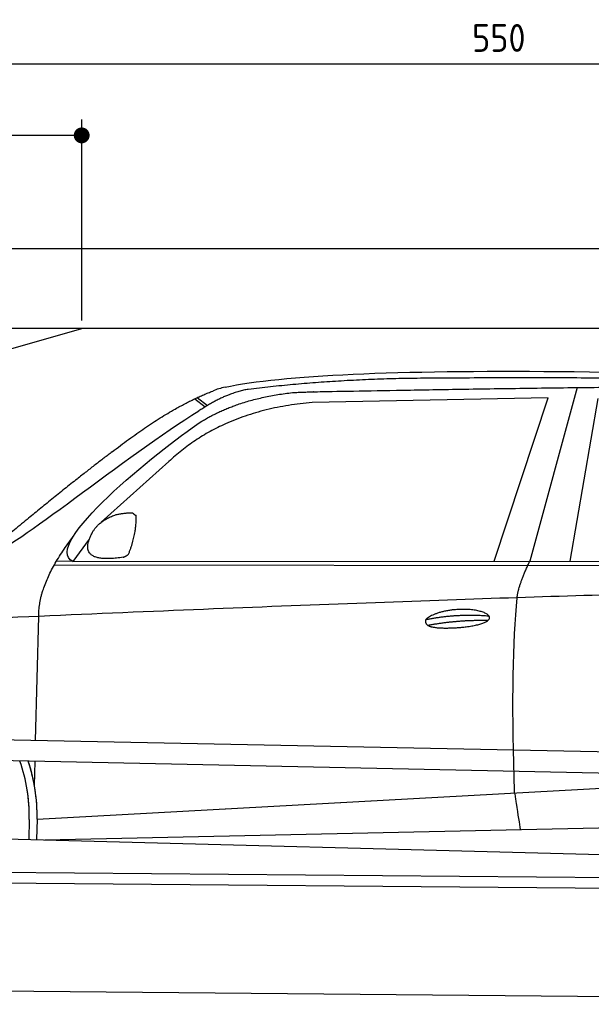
# Model space of a CAD drawing. Header units: millimetres. Extents: x -411 to 6777, y 0 to 6127.
# Tile 4 of 6: x 1744 to 3183, y 3650 to 6127. Entities that reach past the tile are written whole.
import ezdxf

# ---------------------------------------------------------------- set-up
doc = ezdxf.new("R2010")
doc.units = ezdxf.units.MM
doc.layers.add('4', color=3, linetype='Continuous')
for name, color, linetype, lineweight in [('car', 10, 'Continuous', 25), ('Freiraum', 7, 'Continuous', 25), ('Gebäude', 7, 'Continuous', 25), ('Plattform', 7, 'Continuous', 25)]:
    doc.layers.add(name, color=color, linetype=linetype, lineweight=lineweight)
doc.styles.get("Standard").update_dxf_attribs({"font": 'ISOCP.SHX'})
doc.dimstyles.new('GEN-ISO', dxfattribs={"dimscale": 20, "dimtxt": 3.5, "dimasz": 2, "dimexe": 2, "dimexo": 1, "dimgap": 1.5, "dimtad": 1, "dimdec": 1, "dimlfac": 0.1, "dimdsep": 46, "dimtxsty": 'STANDARD', "dimblk": 'PUNKT', "dimcen": 2, "dimclrd": 256, "dimclre": 256, "dimclrt": 2, "dimadec": 0, "dimazin": 0, "dimtp": 0.1, "dimtm": 0.1, "dimtfac": 0.71, "dimtdec": 1, "dimtmove": 2, "dimatfit": 3, "dimldrblk": 'PUNKT', "dimfxl": 2, "dimtolj": 1, "dimarcsym": 0})

# ---------------------------------------------------------------- blocks, each defined once
blk = doc.blocks.new('PUNKT')
at = {"layer": '4', "color": 0, "linetype": 'ByBlock'}
blk.add_line((-0.5, 0), (-1, 0), dxfattribs=at)
at = {"layer": '4', "color": 0, "linetype": 'ByBlock', "const_width": 0.5}
blk.add_lwpolyline([(-0.25, 0, 1), (0.25, 0, 1)], format="xyb", close=True, dxfattribs=at)
blk = doc.blocks.new('*D243')
at = {"layer": '4', "lineweight": -2, "transparency": 16777216}
for p, q in [((200, 5320.9), (200, 6055.8)), ((5700, 5520.9), (5700, 6055.8)), ((240, 6015.8), (5660, 6015.8))]:
    blk.add_line(p, q, dxfattribs=at)
at = {"layer": 'Defpoints', "color": 0, "transparency": 16777216}
for p in [(5700, 6015.8), (5700, 5500.9), (200, 5300.9)]:
    blk.add_point(p, dxfattribs=at)
at = {"layer": '4', "lineweight": -2, "transparency": 16777216, "xscale": 40, "yscale": 40, "zscale": 40, "rotation": 180}
blk.add_blockref('PUNKT', (200, 6015.8), dxfattribs=at)
at = {"layer": '4', "lineweight": -2, "transparency": 16777216, "xscale": 40, "yscale": 40, "zscale": 40}
blk.add_blockref('PUNKT', (5700, 6015.8), dxfattribs=at)
at = {"layer": '4', "color": 2, "transparency": 16777216, "insert": (2950, 6080.8), "char_height": 70, "attachment_point": 5}
blk.add_mtext('550', dxfattribs=at)
blk = doc.blocks.new('Car')
at = {"layer": 'car'}
for p, q in [((3099.6, 5230.1), (2984.3, 4792.2)), ((3026.4, 5203.7), (2432.8, 5186.4)), ((2894.2, 4791.3), (3026.4, 5203.7)), ((3085.9, 4793.1), (3153, 5203)), ((2137.4, 5193.1), (2163.6, 5172.8)), ((2143.2, 5195.9), (2168.8, 5176)), ((2073.3, 5034.5), (1903.9, 4880.5)), ((1874.6, 4837.1), (1834, 4781)), ((1834, 4781), (4485.8, 4806.7)), ((1787.1, 4771.7), (4430.4, 4792.7)), ((1834, 4781), (1792.8, 4781.7)), ((1744, 4329.5), (1749.3, 4642)), ((1742.1, 4216.5), (1743.1, 4277.1)), ((1742.1, 4216.5), (1743.1, 4277.1)), ((1749.4, 4131.9), (3618.4, 4251.2)), ((1749.4, 4131.9), (2772.9, 4197.2)), ((1769.2, 4080), (3654.6, 4138.6)), ((1729.8, 4131.1), (1728.9, 4080.7)), ((1749.4, 4131.9), (1748.7, 4080.4)), ((1670.7, 4081.7), (3719.7, 4047))]:
    blk.add_line(p, q, dxfattribs=at)
for centre, radius, start, end in [((2251.8, 5052.8), 174.5, 102.8736, 113.54), ((1325, 4137.7), 404.8, 359.0666, 20.2174), ((1325.3, 4137.9), 424.2, 359.1908, 19.1882), ((1325.3, 4137.9), 424.2, 10.6728, 19.1882), ((1325.3, 4137.9), 404.6, 359.0315, 10.2025), ((1325.3, 4137.9), 424.2, 359.1908, 9.6942)]:
    blk.add_arc(centre, radius, start, end, dxfattribs=at)
for points, degree in [([(2212.9, 5222.9), (2499.9, 5287.1), (3385, 5282), (4557.5, 5229.4)], 3), ([(3707.6, 5244.3), (3359.2, 5260.5), (2743.4, 5250.2)], 2), ([(2743.4, 5250.2), (2500.5, 5247.8), (2271.4, 5217.9)], 2), ([(1930.1, 5057.4), (2070.2, 5169), (2182.1, 5212.8)], 2), ([(2271.4, 5217.9), (2215.2, 5208.4), (2147.3, 5162.4)], 2), ([(2153.9, 5135.8), (2247.1, 5194.3), (2382.6, 5210.7)], 2), ([(2432.8, 5186.4), (2208.8, 5165), (2073.3, 5034.5)], 2), ([(1634.2, 4803.7), (1669.9, 4800.2), (1969.8, 5051.8), (2147.3, 5162.4)], 3), ([(1834, 4781), (1750.7, 4820.3), (2042.4, 5059.3), (2153.9, 5135.8)], 3), ([(1930.1, 5057.4), (1849.6, 4996.2), (1748, 4911.8), (1619.6, 4805.4), (1625.6, 4803.6)], 4), ([(1941.6, 4899.7), (1970.2, 4905.7), (1983.1, 4904.6)], 2), ([(1983.1, 4904.6), (1989.2, 4898.6), (1991.7, 4898.5)], 2), ([(1882.7, 4854.8), (1899, 4885.2), (1941.6, 4899.7)], 2), ([(1973.7, 4800.4), (1994.7, 4853.6), (1991.7, 4898.5)], 2), ([(1960.3, 4792.6), (1838.3, 4772.8), (1882.7, 4854.8)], 2), ([(1749.3, 4642), (1746.2, 4725.6), (1834, 4843.7)], 2), ([(1960.3, 4792.6), (1966.3, 4794.4), (1973.7, 4800.4)], 2), ([(2953.1, 4700), (2956, 4731), (2984.3, 4792.2)], 2), ([(4705.1, 4737), (3828.5, 4757.4), (1396.5, 4622.9)], 2), ([(2723.5, 4642.6), (2799, 4659.5), (2882.5, 4653.7)], 2), ([(2728.6, 4628.7), (2802.6, 4643.3), (2880.5, 4642.6)], 2)]:
    blk.add_open_spline(points, degree=degree, dxfattribs=at)
for points, degree, knots in [([(2382.6, 5210.7), (2409.1, 5213), (2548.5, 5216.1), (3569.7, 5245.6), (4190, 5244.9), (4647, 5076.4), (4624.9, 4902.6)], 4, [0.0821318, 0.0821318, 0.0821318, 0.0821318, 0.0821318, 0.258851, 0.508851, 1, 1, 1, 1, 1]), ([(2951.4, 4208.6), (2950.8, 4222.2), (2950.3, 4235.6), (2949.8, 4248.7), (2942.4, 4438.5), (2943.6, 4589), (2953.1, 4700)], 3, [0, 0, 0, 0, 0.064923, 0.064923, 0.064923, 1, 1, 1, 1]), ([(2723.5, 4642.6), (2727.8, 4647.7), (2748.8, 4664), (2831.4, 4684.1), (2946.8, 4648), (2838.1, 4619.4), (2753.3, 4620.1), (2719, 4623.6), (2723.5, 4642.6)], 5, [0, 0, 0, 0, 0, 0, 0.300106, 0.500106, 0.700106, 1, 1, 1, 1, 1, 1]), ([(2951.4, 4208.6), (2952.1, 4204), (2952.9, 4199.5), (2953.5, 4195.1), (2954.2, 4191.1), (2954.8, 4187.2), (2955.4, 4183.5), (2960.2, 4153.4), (2963.9, 4131.3), (2966.6, 4117.2)], 3, [-0.000011, -0.000011, -0.000011, -0.000011, 0.107576, 0.107576, 0.107576, 0.206414, 0.206414, 0.206414, 1, 1, 1, 1])]:
    blk.add_open_spline(points, degree=degree, knots=knots, dxfattribs=at)
blk = doc.blocks.new('_Dot')
at = {"color": 0, "linetype": 'ByBlock', "lineweight": -2}
blk.add_line((-0.5, 0), (-1, 0), dxfattribs=at)
at = {"color": 0, "linetype": 'ByBlock', "const_width": 0.5}
blk.add_lwpolyline([(-0.25, 0, 1), (0.25, 0, 1)], format="xyb", close=True, dxfattribs=at)
blk = doc.blocks.new('*D249')
at = {"layer": '4', "lineweight": -2, "transparency": 16777216}
for p, q in [((200, 5320.9), (200, 5875.7)), ((1899.7, 5370), (1899.7, 5875.7)), ((1859.7, 5835.7), (240, 5835.7))]:
    blk.add_line(p, q, dxfattribs=at)
at = {"layer": 'Defpoints', "color": 0, "transparency": 16777216}
for p in [(200, 5835.7), (1899.7, 5350), (200, 5300.9)]:
    blk.add_point(p, dxfattribs=at)
at = {"layer": '4', "lineweight": -2, "transparency": 16777216, "xscale": 40, "yscale": 40, "zscale": 40, "rotation": 180}
blk.add_blockref('_Dot', (200, 5835.7), dxfattribs=at)
at = {"layer": '4', "lineweight": -2, "transparency": 16777216, "xscale": 40, "yscale": 40, "zscale": 40}
blk.add_blockref('_Dot', (1899.7, 5835.7), dxfattribs=at)
at = {"layer": '4', "color": 2, "transparency": 16777216, "insert": (1049.8, 5900.7), "char_height": 70, "attachment_point": 5}
blk.add_mtext('170', dxfattribs=at)
blk = doc.blocks.new('Plattform OG 6200 550')
at = {"layer": 'Plattform'}
for p, q in [((5482.3, 4239.6), (348.5, 4342)), ((5481.2, 4183.6), (347.5, 4291)), ((440.2, 3993.6), (5395, 3950.4)), ((446, 3966.5), (5394.8, 3923.4)), ((5437.5, 3650), (372.6, 3694.2))]:
    blk.add_line(p, q, dxfattribs=at)
blk = doc.blocks.new('Gebäude_335_GT180')
at = {"layer": 'Freiraum'}
blk.add_lwpolyline([(200, 5100), (350, 5100), (350, 4950), (499.8, 4950), (1900, 5350)], dxfattribs=at)
at = {"layer": 'Gebäude'}
for p, q in [((5900, 5550), (0, 5550)), ((5700, 5350), (200, 5350))]:
    blk.add_line(p, q, dxfattribs=at)

msp = doc.modelspace()

# ---------------------------------------------------------------- block references
msp.add_blockref('Gebäude_335_GT180', (0, 0))
at = {"layer": 'car', "rotation": 359.4752422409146}
msp.add_blockref('Car', (0, 0), dxfattribs=at)
at = {"layer": 'Plattform'}
msp.add_blockref('Plattform OG 6200 550', (0, 0), dxfattribs=at)

# ---------------------------------------------------------------- dimensions: what is measured, and where the dimension line sits
at = {"layer": '4'}
for base, p1, p2, override, picture, middle in [((5700, 6015.8), (200, 5300.88), (5700, 5500.88), {"dimtdec": 3, "dimtolj": 0}, '*D243', (2950, 6080.8)), ((200, 5835.7), (1899.68, 5350), (200, 5300.88), {"dimblk1": 'Dot', "dimblk2": 'Dot', "dimsah": 1, "dimtdec": 3, "dimtolj": 0}, '*D249', (1049.84, 5900.7))]:
    dim = msp.add_linear_dim(base=base, p1=p1, p2=p2, dimstyle='GEN-ISO', override=override, dxfattribs=at)
    dim.commit()
    dim.dimension.update_dxf_attribs({"geometry": picture, "text_midpoint": middle})

doc.saveas('drawing.dxf')
